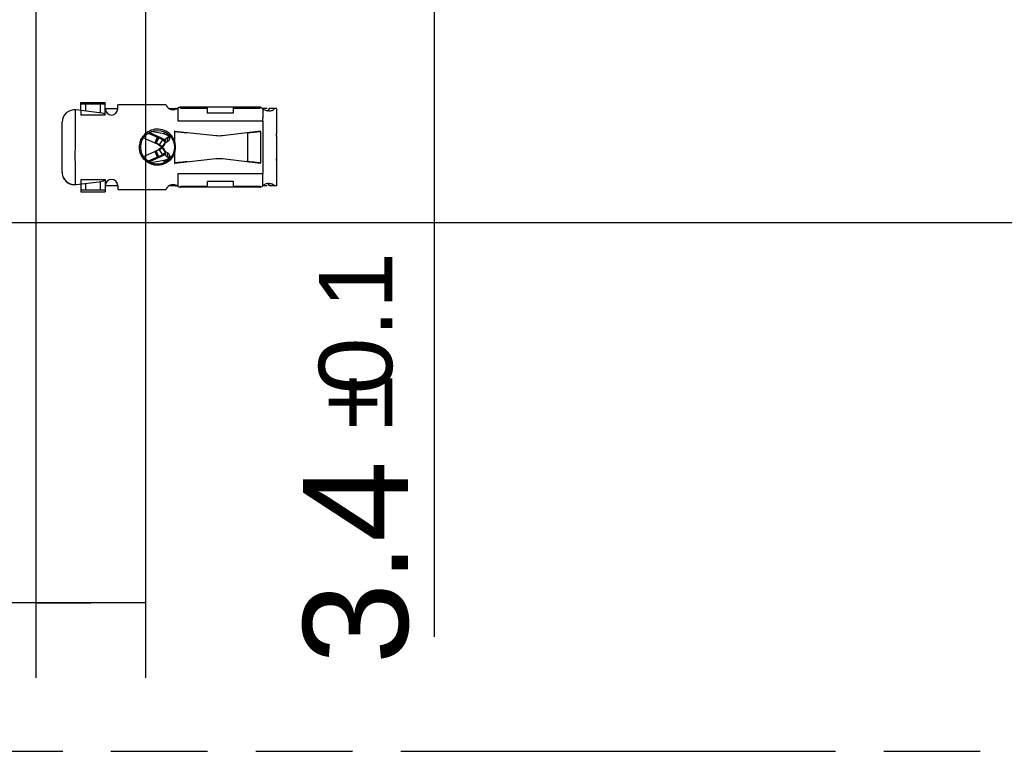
# Model space of a CAD drawing. Header units: millimetres. Extents: x 0 to 210, y 0 to 297.
# Tile 4 of 32: x 73 to 93, y 133 to 147. Entities that reach past the tile are written whole.
import ezdxf
from ezdxf.enums import TextEntityAlignment as Align

# ---------------------------------------------------------------- set-up
doc = ezdxf.new("R2010")
doc.units = ezdxf.units.MM
doc.header["$LTSCALE"] = 19.36
doc.linetypes.add('PHANTOM', pattern=[0.8, 0.45, -0.05, 0.1, -0.05, 0.1, -0.05])
doc.layers.get('0').update_dxf_attribs({"linetype": 'CONTINUOUS'})
doc.layers.add('DEFAULT_3', color=7, linetype='PHANTOM')
doc.layers.add('Z_DIM_2D', color=7, linetype='CONTINUOUS')
doc.styles.add('TEXTSTYLE_3', font='helveticaneueltw1g-ltcn.otf')
doc.styles.add('TEXTSTYLE_4', font='gdt', dxfattribs={"width": 0.7})
doc.dimstyles.new('DIMSTYLE_5', dxfattribs={"dimtxt": 2.1, "dimasz": 3.5, "dimexe": 1.5, "dimexo": 0, "dimgap": 0.525, "dimtad": 1, "dimdec": 3, "dimlfac": 2, "dimdsep": 46, "dimtxsty": 'TEXTSTYLE_3', "dimblk": '_FILLED', "dimblk1": '_FILLED', "dimblk2": '_FILLED', "dimcen": 0.09, "dimclrt": 5, "dimazin": 2, "dimtol": 1, "dimtp": 0.1, "dimtm": 0.1, "dimtfac": 1, "dimtdec": 3, "dimtofl": 0, "dimtmove": 0, "dimatfit": 3, "dimldrblk": '_FILLED', "dimfxl": 0, "dimtolj": 1, "dimarcsym": 0})

# ---------------------------------------------------------------- blocks, each defined once
blk = doc.blocks.new('*D12')
at = {"layer": 'Z_DIM_2D', "color": 2, "linetype": 'Continuous', "transparency": 16777216}
for p, q in [((75.136, 150.024), (83.273, 150.024)), ((81.773, 150.024), (81.773, 149.174)), ((81.773, 148.324), (81.773, 149.174)), ((81.773, 149.174), (81.773, 134.977)), ((75.149, 148.324), (83.273, 148.324))]:
    blk.add_line(p, q, dxfattribs=at)
at = {"layer": 'Z_DIM_2D', "color": 5, "linetype": 'Continuous', "transparency": 16777216}
for s, height, style, p in [('0.1', 1.47, 'TEXTSTYLE_3', (80.933, 142.686)), ('`', 1.47, 'TEXTSTYLE_4', (80.933, 140.218)), ('3.4', 2.1, 'TEXTSTYLE_3', (81.248, 138.503))]:
    blk.add_text(s, height=height, rotation=90, dxfattribs=dict(at, style=style)).set_placement(p, align=Align.RIGHT)
blk = doc.blocks.new('_FILLED')
at = {"color": 0, "linetype": 'ByBlock'}
blk.add_solid([(0, 0), (-1, 0.125), (-1, -0.125)], dxfattribs=at)
blk = doc.blocks.new('_NONE')
blk = doc.blocks.new('*D14')
at = {"layer": 'Z_DIM_2D', "color": 2, "linetype": 'Continuous', "transparency": 16777216}
for p, q in [((73.792, 149.174), (73.792, 134.154)), ((75.992, 149.174), (75.992, 134.154)), ((74.892, 135.654), (62.416, 135.654)), ((73.792, 135.654), (74.892, 135.654)), ((75.992, 135.654), (74.892, 135.654))]:
    blk.add_line(p, q, dxfattribs=at)
at = {"layer": 'Z_DIM_2D', "color": 5, "linetype": 'Continuous', "transparency": 16777216}
for s, height, style, p in [('4.4', 2.1, 'TEXTSTYLE_3', (65.942, 136.179)), ('`', 1.47, 'TEXTSTYLE_4', (67.657, 136.494)), ('0.1', 1.47, 'TEXTSTYLE_3', (70.125, 136.494))]:
    blk.add_text(s, height=height, dxfattribs=dict(at, style=style)).set_placement(p, align=Align.RIGHT)

msp = doc.modelspace()

# ---------------------------------------------------------------- linework, layer by layer
at = {"color": 7, "linetype": 'Continuous'}
for p, q in [((74.692147, 145.52275), (74.692147, 145.68002)), ((74.692147, 145.68002), (75.182778, 145.68002)), ((75.182778, 145.430629), (75.182778, 145.68002)), ((74.698117, 145.430629), (74.697115, 145.52214)), ((76.642147, 145.311221), (76.642147, 145.574417)), ((77.229647, 145.461221), (77.229647, 145.586221)), ((78.342147, 145.549417), (78.342147, 145.562622)), ((75.182778, 145.430629), (74.697616, 145.430629)), ((78.342147, 145.311221), (78.342147, 145.374102)), ((76.359464, 145.054168), (76.101491, 145.097964)), ((76.565893, 145.095962), (76.577141, 145.095037)), ((76.577141, 145.110126), (76.567148, 145.111221)), ((76.577141, 144.88945), (76.577141, 145.110126)), ((78.292147, 145.096116), (78.292147, 145.111221)), ((75.946751, 144.974942), (76.340639, 144.801217)), ((75.949747, 144.598821), (76.340639, 144.771225)), ((76.357724, 144.752131), (76.364092, 144.74078)), ((76.577176, 144.462319), (76.577176, 144.683048)), ((76.359464, 144.518273), (76.10157, 144.474491)), ((76.577147, 144.477406), (76.565891, 144.476479)), ((76.567147, 144.461221), (76.577176, 144.462319)), ((78.292147, 144.461221), (78.292147, 144.476326)), ((78.293636, 144.476177), (78.293546, 144.476195)), ((76.642147, 143.998024), (76.642147, 144.261221)), ((74.697115, 144.050301), (74.698117, 144.141813)), ((74.697616, 144.141813), (75.182778, 144.141813)), ((75.182778, 144.141813), (75.182778, 143.892403)), ((74.692147, 144.049691), (74.692147, 143.892385)), ((74.692147, 143.892403), (75.182778, 143.892403)), ((128.217147, 143.273721), (61.717147, 143.273721))]:
    msp.add_line(p, q, dxfattribs=at)
at = {"color": 9, "linetype": 'Continuous'}
for p, q in [((74.792147, 145.510472), (74.792147, 145.646404)), ((75.082778, 145.646404), (75.082778, 145.474358)), ((76.693569, 145.571046), (77.229647, 145.571046)), ((77.754647, 145.571046), (78.289273, 145.571046)), ((78.342147, 145.311221), (76.642147, 145.311221)), ((78.342147, 145.311221), (78.342147, 144.261221)), ((76.366451, 145.094096), (76.359464, 145.054168)), ((78.043183, 144.502833), (78.043183, 145.069609)), ((78.292147, 145.096116), (78.292147, 144.476326)), ((76.434701, 144.983021), (76.419008, 144.893339)), ((76.553182, 144.882303), (76.577147, 144.889421)), ((76.418963, 144.679122), (76.434656, 144.58944)), ((76.366477, 144.478197), (76.359464, 144.518273)), ((76.642147, 144.261221), (78.342147, 144.261221)), ((75.082778, 144.098084), (75.082778, 143.926038)), ((74.792147, 143.926038), (74.792147, 144.06197)), ((77.229647, 144.001395), (76.693569, 144.001395)), ((78.289273, 144.001395), (77.754647, 144.001395))]:
    msp.add_line(p, q, dxfattribs=at)
at = {"color": 6, "linetype": 'Continuous'}
for p, q in [((75.082778, 145.646404), (74.792147, 145.646404)), ((75.061854, 145.477356), (74.597615, 145.534357)), ((75.182778, 145.561221), (75.432778, 145.561221)), ((75.432778, 145.554971), (75.432778, 145.636221)), ((76.40072, 145.636221), (75.432778, 145.636221)), ((76.459424, 145.561221), (76.592147, 145.561221)), ((76.685087, 145.586067), (76.683333, 145.586221)), ((78.29436, 145.586221), (76.683338, 145.586221)), ((77.229647, 145.475813), (77.754647, 145.475813)), ((77.754647, 145.475813), (77.754647, 145.586096)), ((78.430523, 145.561221), (78.342147, 145.561221)), ((78.342147, 145.549417), (78.342147, 145.374102)), ((78.617147, 145.561221), (78.470408, 145.561221)), ((78.617147, 145.561221), (78.617147, 145.056824)), ((74.317147, 144.286221), (74.317147, 145.286221)), ((76.045127, 145.068171), (76.383299, 144.919019)), ((76.386267, 144.934734), (76.060734, 145.078033)), ((76.577141, 145.110126), (77.395362, 145.020517)), ((76.805359, 145.072881), (76.781764, 145.076047)), ((76.824587, 145.069716), (76.805359, 145.072881)), ((77.531242, 145.021114), (78.292147, 145.111221)), ((78.256801, 145.092805), (78.22185, 145.089489)), ((78.292147, 145.096116), (78.256801, 145.092805)), ((78.617038, 145.051916), (78.617147, 145.056824)), ((76.228871, 144.98713), (76.178606, 144.872682)), ((76.180212, 144.871973), (76.230805, 144.986277)), ((76.203395, 144.861748), (76.253838, 144.976118)), ((76.326394, 144.93623), (76.259861, 144.836844)), ((76.326394, 144.93623), (76.37971, 144.900538)), ((76.38263, 144.896424), (76.340639, 144.801217)), ((76.368592, 144.864625), (76.36828, 144.863889)), ((76.370054, 144.868335), (76.368592, 144.864625)), ((76.37372, 144.86166), (76.370722, 144.845092)), ((76.3745, 144.865997), (76.37372, 144.86166)), ((76.376644, 144.877973), (76.3745, 144.865997)), ((76.378098, 144.886161), (76.376644, 144.877973)), ((76.379549, 144.894393), (76.378098, 144.886161)), ((76.380539, 144.900051), (76.379549, 144.894393)), ((76.383561, 144.919613), (76.381927, 144.910415)), ((76.384476, 144.9231), (76.383899, 144.91966)), ((76.38633, 144.929563), (76.386049, 144.93447)), ((76.479862, 145.011653), (76.468741, 144.948098)), ((78.617147, 145.021396), (78.617147, 144.011221)), ((76.180212, 144.700468), (76.178261, 144.699608)), ((76.178261, 144.699608), (76.228704, 144.585238)), ((76.230805, 144.586165), (76.180212, 144.700468)), ((76.253837, 144.596323), (76.203395, 144.710693)), ((76.256857, 144.832357), (76.322549, 144.788381)), ((76.322549, 144.784061), (76.256857, 144.740085)), ((76.259861, 144.735598), (76.326394, 144.636212)), ((76.322549, 144.788381), (76.363673, 144.849811)), ((76.363797, 144.722444), (76.322549, 144.784061)), ((76.380606, 144.672503), (76.326394, 144.636212)), ((76.340639, 144.771225), (76.38263, 144.676018)), ((76.370772, 144.727183), (76.374449, 144.706526)), ((76.374449, 144.706526), (76.377978, 144.686561)), ((76.377978, 144.686561), (76.379566, 144.677502)), ((76.379566, 144.677502), (76.380458, 144.67239)), ((76.380458, 144.67239), (76.381798, 144.66467)), ((76.381798, 144.66467), (76.383706, 144.653595)), ((76.383704, 144.653601), (76.045105, 144.504261)), ((76.060774, 144.494408), (76.38624, 144.637956)), ((76.383706, 144.653595), (76.38644, 144.637585)), ((76.468741, 144.624344), (76.479933, 144.560382)), ((77.395362, 144.551925), (76.577176, 144.462319)), ((76.577176, 144.477408), (76.615506, 144.480573)), ((78.292147, 144.461221), (77.531242, 144.551328)), ((78.006491, 144.509593), (78.043183, 144.502833)), ((78.617147, 144.518783), (78.615743, 144.555503)), ((78.342147, 144.00982), (78.342147, 144.261221)), ((74.597615, 144.038084), (75.061854, 144.095086)), ((77.229647, 143.986227), (77.229647, 144.096629)), ((77.754647, 144.096629), (77.229647, 144.096629)), ((77.754647, 143.986227), (77.754647, 144.096629)), ((75.082778, 143.926038), (74.792147, 143.926038)), ((75.432778, 144.011221), (75.182778, 144.011221)), ((75.432778, 144.017471), (75.432778, 143.936221)), ((75.432778, 143.936221), (76.400726, 143.936221)), ((76.592147, 144.011221), (76.459426, 144.011221)), ((78.29436, 143.986221), (76.683338, 143.986221)), ((76.692145, 143.992999), (76.693284, 143.999455)), ((78.430523, 144.011221), (78.342147, 144.011221)), ((78.617147, 144.011221), (78.470408, 144.011221))]:
    msp.add_line(p, q, dxfattribs=at)
for points in [[(76.375594, 144.884883), (76.372512, 144.8752), (76.370054, 144.868335)], [(76.381927, 144.910415), (76.378909, 144.896967), (76.375594, 144.884883)], [(76.368296, 144.708517), (76.368344, 144.708407), (76.369192, 144.706335), (76.370929, 144.701748), (76.373242, 144.695062), (76.375843, 144.686721), (76.378451, 144.677275)], [(76.378451, 144.677275), (76.380811, 144.667385), (76.382828, 144.657214), (76.383442, 144.653577)]]:
    msp.add_lwpolyline(points, dxfattribs=at)
msp.add_circle((76.229647, 144.786221), 0.3375, dxfattribs=at)
for centre, radius, start, end in [((74.567147, 145.286221), 0.25, 83, 180), ((74.997873, 144.956269), 0.525, 69.9268155, 83), ((75.307778, 145.554971), 0.125, 180, 360), ((76.542147, 145.686221), 0.15, 199.4712206, 311.8103149), ((76.592147, 145.436221), 0.125, 77.4407893, 90), ((74.695117, 122.068379), 23.103441, 85.1386613, 85.3274475), ((75.947096, 136.823485), 8.295315, 84.868047, 85.1183584), ((78.267681, 143.519329), 1.56645, 97.346363, 98.2397904), ((78.369806, 142.731198), 2.36117, 96.701561, 97.3587609), ((76.215293, 144.789082), 0.347927, 163.3093509, 170.4220371), ((76.061813, 144.540916), 0.350684, 57.8770603, 66.1883927), ((76.06196, 144.541062), 0.475486, 56.2108441, 66.1883243), ((72.954178, 145.49731), 3.478026, 350.1119623, 350.439696), ((73.655415, 145.379279), 2.766924, 350.5104033, 350.7532258), ((76.447761, 144.916659), 0.064096, 153.7804775, 163.6202532), ((76.392336, 145.084437), 0.109909, 292.6975608, 300.0142982), ((76.235994, 144.791339), 0.354621, 31.014771, 38.4492102), ((77.460683, 145.61695), 0.6, 263.75, 276.753574), ((76.062154, 145.030929), 0.35, 293.8, 303.8), ((76.062154, 145.030929), 0.475, 293.7999536, 303.8), ((76.477577, 144.692167), 0.111333, 240.5612812, 247.3239455), ((76.400428, 144.501532), 0.094137, 52.446597, 57.5342073), ((76.229509, 144.785208), 0.362034, 315.4035254, 322.3361516), ((76.222904, 144.790369), 0.370417, 322.3284666, 329.1989661), ((75.347557, 159.759944), 15.33189, 274.7437871, 274.8846687), ((76.573335, 146.189429), 1.705816, 276.0887504, 277.0206921), ((77.460683, 143.955491), 0.6, 83.246426, 96.25), ((79.376617, 156.556974), 12.129117, 264.3747698, 264.5368116), ((81.129297, 174.948987), 30.604452, 264.548636, 264.6808254), ((79.037036, 144.56526), 0.421406, 180.0364787, 181.3266168), ((74.567147, 144.286221), 0.25, 180, 209.1273706), ((74.997873, 144.616173), 0.525, 277, 290.0418497), ((75.307778, 144.017471), 0.125, 0, 180), ((74.567147, 144.286221), 0.25, 274.7061107, 277.0000055), ((76.542147, 143.886221), 0.15, 48.1896851, 160.5287794), ((76.592147, 144.136221), 0.125, 270, 279.2452523), ((76.495865, 144.029418), 0.19968, 351.3700526, 351.9327046), ((78.540443, 143.599698), 0.455544, 115.8039489, 117.5644205), ((78.475661, 143.80535), 0.256062, 99.8986031, 110.8426925), ((78.473315, 143.821135), 0.240109, 94.0918947, 99.9948236), ((78.470961, 143.851934), 0.20922, 90.1995437, 94.0505624)]:
    msp.add_arc(centre, radius, start, end, dxfattribs=at)
at = {"color": 7, "linetype": 'Continuous'}
for centre, radius, start, end in [((76.337547, 144.896912), 0.158191, 59.3365821, 66.7327498), ((76.461901, 144.790573), 0.11136, 112.654366, 119.3976446), ((76.410204, 144.958353), 0.059422, 338.9792179, 350.0633269), ((76.034923, 144.566613), 0.372406, 25.5469391, 27.8838961), ((76.429093, 144.744696), 0.060894, 196.7140483, 206.7490582), ((76.461892, 144.781856), 0.111343, 240.6110491, 247.3215645), ((76.337547, 144.67553), 0.158191, 293.2672495, 300.6634172), ((76.410203, 144.614089), 0.059423, 9.9366701, 21.020641), ((74.567147, 144.286221), 0.25, 209.1273706, 274.7061107), ((74.568708, 144.298253), 0.262011, 248.3554538, 256.8378723), ((74.567544, 144.293339), 0.25696, 256.8410936, 257.9025987), ((74.566542, 144.288609), 0.252126, 257.8999781, 259.790574), ((74.565031, 144.28), 0.243385, 259.7814577, 263.2795639)]:
    msp.add_arc(centre, radius, start, end, dxfattribs=at)
at = {"color": 9, "linetype": 'Continuous'}
msp.add_arc((76.229647, 144.786221), 0.362507, 329.2163754, 343.4788882, dxfattribs=at)
at = {"color": 6, "linetype": 'Continuous'}
for points, knots in [([(74.792147, 145.646404), (74.779388, 145.646404), (74.755857, 145.64671), (74.727969, 145.647873), (74.710174, 145.649313), (74.700593, 145.650458), (74.695669, 145.65151), (74.692147, 145.652594), (74.692147, 145.653379)], [0, 0, 0, 0, 0.379962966, 0.702232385, 0.826143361, 0.918647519, 0.976607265, 1, 1, 1, 1]), ([(75.141695, 145.647743), (75.137231, 145.647516), (75.117602, 145.646691), (75.097953, 145.646404), (75.082778, 145.646404)], [0, 0, 0, 0, 0.227534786, 1, 1, 1, 1]), ([(75.182778, 145.653379), (75.182778, 145.652313), (75.177553, 145.651257), (75.170838, 145.649857), (75.157294, 145.648674), (75.147434, 145.648035), (75.141695, 145.647743)], [0, 0, 0, 0, 0.076575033, 0.274125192, 0.587355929, 1, 1, 1, 1]), ([(74.587659, 144.037064), (74.585782, 144.161932), (74.581017, 144.474111), (74.583733, 144.973652), (74.584355, 145.348291), (74.585037, 145.535612)], [0, 0, 0, 0, 0.250001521, 0.625000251, 1, 1, 1, 1]), ([(76.683333, 145.586221), (76.68097, 145.586221), (76.669732, 145.585183), (76.658846, 145.581547), (76.650788, 145.577793)], [0, 0, 0, 0, 0.210005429, 1, 1, 1, 1]), ([(76.69186, 145.580726), (76.691468, 145.5824), (76.688475, 145.583963), (76.686235, 145.585787), (76.685087, 145.586067)], [0, 0, 0, 0, 0.592600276, 1, 1, 1, 1]), ([(76.693569, 145.571046), (76.69356, 145.572009), (76.692904, 145.575244), (76.692387, 145.578471), (76.69186, 145.580726)], [0, 0, 0, 0, 0.293641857, 1, 1, 1, 1]), ([(78.291895, 145.584149), (78.291635, 145.583442), (78.290411, 145.579148), (78.289777, 145.57472), (78.289273, 145.57105)], [0, 0, 0, 0, 0.16888522, 1, 1, 1, 1]), ([(78.292418, 145.58533), (78.29258, 145.585619), (78.293185, 145.586143), (78.293952, 145.586221), (78.29436, 145.586221)], [0, 0, 0, 0, 0.448012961, 1, 1, 1, 1]), ([(78.29436, 145.586221), (78.296431, 145.586221), (78.301913, 145.583863), (78.317519, 145.575745), (78.331288, 145.567864), (78.342147, 145.562622)], [0, 0, 0, 0, 0.116315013, 0.322635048, 1, 1, 1, 1]), ([(78.431711, 145.514768), (78.425918, 145.515777), (78.402404, 145.520731), (78.379527, 145.528943), (78.363316, 145.5371)], [0, 0, 0, 0, 0.244721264, 1, 1, 1, 1]), ([(78.431735, 145.514843), (78.443292, 145.519372), (78.456678, 145.531787), (78.464443, 145.546598), (78.466241, 145.550572)], [0, 0, 0, 0, 0.739982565, 1, 1, 1, 1]), ([(78.577291, 145.561221), (78.567222, 145.544918), (78.53347, 145.517377), (78.491794, 145.511246), (78.470232, 145.511274)], [0, 0, 0, 0, 0.470528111, 1, 1, 1, 1]), ([(76.513719, 145.01185), (76.482455, 145.051227), (76.401899, 145.117069), (76.252438, 145.158782), (76.099047, 145.135564), (76.011018, 145.080042), (75.975274, 145.044694)], [0, 0, 0, 0, 0.249985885, 0.499992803, 0.75006122, 1, 1, 1, 1]), ([(76.781764, 145.076047), (76.774994, 145.076883), (76.744152, 145.080458), (76.713239, 145.083375), (76.68911, 145.085547)], [0, 0, 0, 0, 0.219708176, 1, 1, 1, 1]), ([(78.22185, 145.089489), (78.210464, 145.088399), (78.167906, 145.084273), (78.125367, 145.079902), (78.094263, 145.076236)], [0, 0, 0, 0, 0.267512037, 1, 1, 1, 1]), ([(78.61563, 145.010615), (78.61563, 145.014571), (78.615823, 145.028349), (78.616681, 145.042103), (78.617038, 145.051916)], [0, 0, 0, 0, 0.287222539, 1, 1, 1, 1]), ([(76.422594, 144.977175), (76.41898, 144.975168), (76.406001, 144.967021), (76.395213, 144.95503), (76.39026, 144.944978)], [0, 0, 0, 0, 0.26946222, 1, 1, 1, 1]), ([(76.487302, 144.531021), (76.44158, 144.484686), (76.321459, 144.416798), (76.116856, 144.422691), (75.944076, 144.5332), (75.884481, 144.657641), (75.872945, 144.721697)], [0, 0, 0, 0, 0.249987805, 0.499976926, 0.750046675, 1, 1, 1, 1]), ([(76.38624, 144.637956), (76.388581, 144.630082), (76.394057, 144.619991), (76.401493, 144.611729), (76.403546, 144.609682)], [0, 0, 0, 0, 0.73914775, 1, 1, 1, 1]), ([(76.653072, 144.483737), (76.662166, 144.484516), (76.695919, 144.487452), (76.729658, 144.490587), (76.754269, 144.493236)], [0, 0, 0, 0, 0.269389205, 1, 1, 1, 1]), ([(76.781833, 144.496403), (76.785937, 144.49691), (76.800237, 144.498748), (76.814511, 144.500841), (76.824619, 144.502732)], [0, 0, 0, 0, 0.286804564, 1, 1, 1, 1]), ([(78.043183, 144.502833), (78.047093, 144.502264), (78.064096, 144.499875), (78.081135, 144.497753), (78.094263, 144.496206)], [0, 0, 0, 0, 0.230127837, 1, 1, 1, 1]), ([(78.094263, 144.496206), (78.101511, 144.495352), (78.132634, 144.491805), (78.163798, 144.488625), (78.187708, 144.486267)], [0, 0, 0, 0, 0.23299977, 1, 1, 1, 1]), ([(74.792147, 143.926038), (74.779388, 143.926038), (74.755857, 143.925732), (74.727969, 143.924568), (74.710174, 143.923129), (74.700593, 143.921983), (74.695669, 143.920932), (74.692147, 143.919848), (74.692147, 143.919063)], [0, 0, 0, 0, 0.379962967, 0.702232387, 0.826143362, 0.91864752, 0.976607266, 1, 1, 1, 1]), ([(75.141695, 143.924699), (75.137231, 143.924926), (75.117602, 143.925751), (75.097953, 143.926038), (75.082778, 143.926038)], [0, 0, 0, 0, 0.227534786, 1, 1, 1, 1]), ([(75.182778, 143.919063), (75.182778, 143.920129), (75.177553, 143.921185), (75.170838, 143.922584), (75.157294, 143.923767), (75.147434, 143.924407), (75.141695, 143.924699)], [0, 0, 0, 0, 0.076575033, 0.274125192, 0.587355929, 1, 1, 1, 1]), ([(76.642147, 143.998199), (76.650472, 143.995304), (76.663815, 143.990455), (76.677825, 143.986221), (76.683338, 143.986221)], [0, 0, 0, 0, 0.615177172, 1, 1, 1, 1]), ([(76.683338, 143.986221), (76.684426, 143.986221), (76.687901, 143.986336), (76.691665, 143.989263), (76.69186, 143.991716)], [0, 0, 0, 0, 0.306533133, 1, 1, 1, 1]), ([(78.289273, 144.001393), (78.289474, 143.999931), (78.29015, 143.995536), (78.29087, 143.991093), (78.291895, 143.988295)], [0, 0, 0, 0, 0.331234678, 1, 1, 1, 1]), ([(78.292418, 143.987112), (78.292614, 143.986763), (78.293355, 143.986452), (78.294036, 143.986221), (78.29436, 143.986221)], [0, 0, 0, 0, 0.552788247, 1, 1, 1, 1]), ([(78.29436, 143.986221), (78.298641, 143.986221), (78.310445, 143.993793), (78.321803, 143.999449), (78.329642, 144.003534)], [0, 0, 0, 0, 0.326267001, 1, 1, 1, 1]), ([(78.470408, 144.011221), (78.469053, 144.015243), (78.463222, 144.030215), (78.453283, 144.044078), (78.443669, 144.051049)], [0, 0, 0, 0, 0.263291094, 1, 1, 1, 1]), ([(78.470232, 144.061153), (78.474622, 144.061165), (78.491335, 144.060653), (78.508024, 144.057764), (78.519783, 144.05405)], [0, 0, 0, 0, 0.262543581, 1, 1, 1, 1]), ([(78.519783, 144.05405), (78.525782, 144.052155), (78.548326, 144.043398), (78.567888, 144.026446), (78.577291, 144.011221)], [0, 0, 0, 0, 0.260099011, 1, 1, 1, 1])]:
    msp.add_open_spline(points, degree=3, knots=knots, dxfattribs=at)
for points in [[(76.650788, 145.577793), (76.647965, 145.576478), (76.645088, 145.575265), (76.642147, 145.574242)], [(78.363316, 145.5371), (78.356023, 145.54077), (78.348924, 145.544866), (78.342147, 145.549417)], [(78.470232, 145.511274), (78.457339, 145.511291), (78.444413, 145.512556), (78.431711, 145.514768)], [(78.466241, 145.550572), (78.467812, 145.554045), (78.469191, 145.557609), (78.470408, 145.561221)], [(75.882025, 144.889008), (75.890686, 144.917839), (75.903234, 144.94564), (75.918221, 144.971747)], [(75.975274, 145.044694), (75.953325, 145.022988), (75.934099, 144.99822), (75.918221, 144.971747)], [(76.434746, 144.98304), (76.430597, 144.981303), (76.426526, 144.979358), (76.422594, 144.977175)], [(76.457806, 144.996279), (76.454473, 144.993712), (76.450954, 144.991376), (76.447314, 144.989267)], [(76.475998, 145.016002), (76.471262, 145.008415), (76.464891, 145.001737), (76.457806, 144.996279)], [(76.577141, 144.889434), (76.568289, 144.918953), (76.555791, 144.947647), (76.539916, 144.974061)], [(75.872945, 144.721697), (75.865543, 144.762796), (75.865251, 144.805799), (75.872216, 144.846973)], [(76.403546, 144.609682), (76.409242, 144.604002), (76.415857, 144.599171), (76.422858, 144.595209)], [(76.434656, 144.58944), (76.440306, 144.587071), (76.445794, 144.584248), (76.45096, 144.580956)], [(76.457804, 144.576162), (76.460991, 144.573708), (76.464021, 144.57103), (76.466815, 144.568137)], [(78.342147, 144.023024), (78.35532, 144.031871), (78.369728, 144.038997), (78.384553, 144.044655)]]:
    msp.add_open_spline(points, degree=3, dxfattribs=at)
at = {"color": 7, "linetype": 'Continuous'}
for points in [[(76.359464, 145.054168), (76.373362, 145.051809), (76.387091, 145.047819), (76.400035, 145.042238)], [(76.370722, 144.845092), (76.373813, 144.855546), (76.380059, 144.865295), (76.387769, 144.873002)], [(76.387769, 144.873002), (76.393505, 144.878736), (76.400177, 144.883604), (76.407238, 144.887593)], [(76.434933, 144.901591), (76.429878, 144.898398), (76.424521, 144.895652), (76.419008, 144.893339)], [(76.387837, 144.699374), (76.382595, 144.7046), (76.378041, 144.710676), (76.374715, 144.717289)], [(76.407252, 144.684842), (76.400214, 144.688818), (76.393561, 144.693666), (76.387837, 144.699374)], [(76.418963, 144.679122), (76.424486, 144.676807), (76.429854, 144.674057), (76.434918, 144.67086)], [(76.400035, 144.530204), (76.387091, 144.524623), (76.373362, 144.520633), (76.359464, 144.518273)], [(74.536549, 144.038287), (74.553474, 144.036297), (74.570644, 144.036105), (74.587659, 144.037064)]]:
    msp.add_open_spline(points, degree=3, dxfattribs=at)
for points, knots in [([(76.418223, 145.032985), (76.434448, 145.02334), (76.462022, 145.000159), (76.471419, 144.963461), (76.468735, 144.948099)], [0, 0, 0, 0, 0.547580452, 1, 1, 1, 1]), ([(76.465672, 144.937038), (76.464331, 144.933549), (76.457293, 144.919317), (76.44513, 144.908032), (76.434933, 144.901591)], [0, 0, 0, 0, 0.23658538, 1, 1, 1, 1]), ([(76.343259, 144.801737), (76.342807, 144.801466), (76.341977, 144.801043), (76.340993, 144.801057), (76.340637, 144.801213)], [0, 0, 0, 0, 0.575566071, 1, 1, 1, 1]), ([(76.340638, 144.771228), (76.342975, 144.772258), (76.350669, 144.763212), (76.354574, 144.757399), (76.357724, 144.752131)], [0, 0, 0, 0, 0.293849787, 1, 1, 1, 1]), ([(76.357678, 144.820235), (76.355136, 144.815988), (76.350854, 144.80951), (76.345747, 144.803232), (76.343259, 144.801737)], [0, 0, 0, 0, 0.630445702, 1, 1, 1, 1]), ([(76.370842, 144.845064), (76.369702, 144.842688), (76.36557, 144.83428), (76.361137, 144.826013), (76.357678, 144.820235)], [0, 0, 0, 0, 0.281251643, 1, 1, 1, 1]), ([(76.434918, 144.67086), (76.438511, 144.668591), (76.451312, 144.659372), (76.461532, 144.646178), (76.465672, 144.635404)], [0, 0, 0, 0, 0.269089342, 1, 1, 1, 1]), ([(76.468735, 144.624343), (76.471418, 144.608981), (76.462022, 144.572283), (76.434448, 144.549101), (76.418223, 144.539457)], [0, 0, 0, 0, 0.452419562, 1, 1, 1, 1]), ([(74.347972, 144.164533), (74.360903, 144.141499), (74.395906, 144.096575), (74.444393, 144.065698), (74.471861, 144.054773)], [0, 0, 0, 0, 0.471890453, 1, 1, 1, 1])]:
    msp.add_open_spline(points, degree=3, knots=knots, dxfattribs=at)
at = {"color": 9, "linetype": 'Continuous'}
for points in [[(76.586344, 144.850681), (76.583746, 144.863706), (76.580571, 144.876618), (76.577141, 144.88945)], [(76.577176, 144.683048), (76.580618, 144.695966), (76.58381, 144.708963), (76.586416, 144.722076)], [(76.593117, 144.786483), (76.593092, 144.808001), (76.590552, 144.829578), (76.586344, 144.850681)], [(76.586416, 144.722076), (76.590624, 144.743247), (76.593142, 144.764898), (76.593117, 144.786483)]]:
    msp.add_open_spline(points, degree=3, dxfattribs=at)
msp.add_open_spline([(76.577225, 144.68326), (76.574167, 144.684169), (76.568632, 144.685547), (76.560761, 144.688503), (76.556752, 144.688322), (76.553363, 144.690748), (76.553182, 144.690139)], degree=3, knots=[0, 0, 0, 0, 0.382665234, 0.707045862, 0.923820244, 1, 1, 1, 1], dxfattribs=at)
at = {"layer": 'DEFAULT_3', "color": 91, "linetype": 'PHANTOM', "true_color": 0x80ff80}
msp.add_line((50.128636, 132.68), (150.128636, 132.68), dxfattribs=at)

# ---------------------------------------------------------------- dimensions: what is measured, and where the dimension line sits
at = {"layer": 'Z_DIM_2D', "color": 2, "linetype": 'Continuous'}
dim = msp.add_linear_dim(base=(81.773113, 148.323721), p1=(75.135627, 150.023721), p2=(75.148667, 148.323721), angle=270, dimstyle='DIMSTYLE_5', override={"dimblk1": 'NONE', "dimblk2": 'NONE', "dimsah": 1}, dxfattribs=at)
dim.commit()
dim.dimension.update_dxf_attribs({"geometry": '*D12', "text_midpoint": (81.773113, 138.831379), "dimtype": 160})
dim = msp.add_linear_dim(base=(75.992172, 135.653712), p1=(73.792122, 149.173721), p2=(75.992172, 149.173721), dimstyle='DIMSTYLE_5', override={"dimblk1": 'NONE', "dimblk2": 'NONE', "dimsah": 1}, dxfattribs=at)
dim.commit()
dim.dimension.update_dxf_attribs({"geometry": '*D14', "text_midpoint": (66.270556, 135.653712), "dimtype": 160})

doc.saveas('drawing.dxf')
